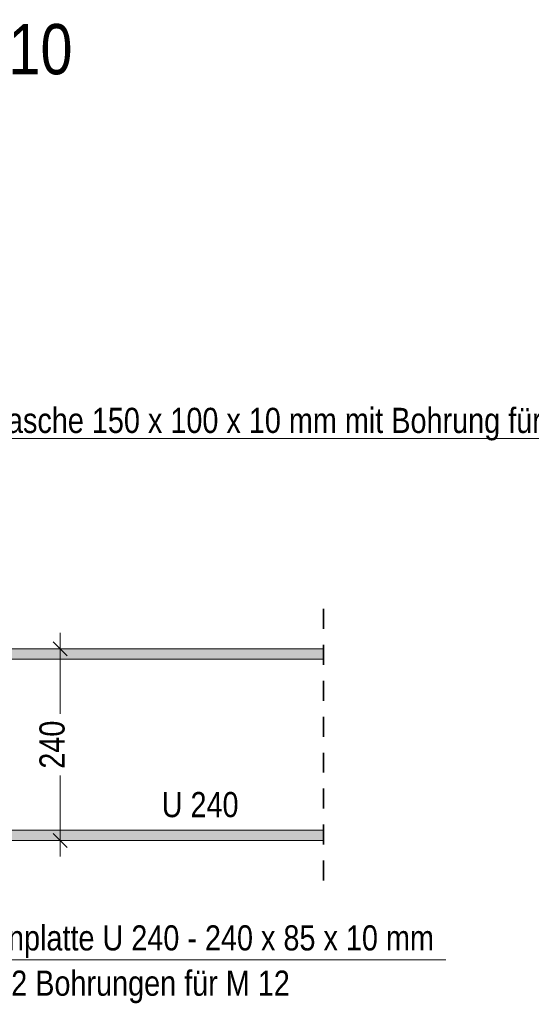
# Model space of a CAD drawing. Header units: millimetres. Extents: x 0 to 91, y -53.4 to 42.
# Tile 82 of 180: x 71.1 to 74.3, y -40.6 to -34.4. Entities that reach past the tile are written whole.
import ezdxf

# ---------------------------------------------------------------- set-up
doc = ezdxf.new("R2010")
doc.units = ezdxf.units.MM
doc.linetypes.add('HIDDEN', pattern=[0.375, 0.25, -0.125])
doc.layers.add('Achsen', color=7, linetype='Continuous', lineweight=20)
doc.layers.add('Schraffuren', color=7, linetype='Continuous', lineweight=20)
doc.styles.add('Arial Narrow', font='ARIALN.TTF')
doc.dimstyles.new('Arch_Strakon_dimstyle', dxfattribs={"dimtxt": 1, "dimasz": 1, "dimexe": 1.25, "dimexo": 0.0625, "dimgap": 1, "dimtad": 0, "dimdec": 5, "dimzin": 12, "dimdsep": 46, "dimtxsty": 'Arial Narrow', "dimblk": 'Arrowhead_Tick', "dimsah": 1, "dimcen": 0, "dimse1": 1, "dimse2": 1, "dimclrd": 6, "dimclrt": 2, "dimazin": 0, "dimtfac": 1, "dimtdec": 4, "dimtmove": 0, "dimatfit": 3, "dimldrblk": 'NONE', "dimfxl": 1, "dimtvp": 1, "dimtolj": 1, "dimtzin": 0, "dimlwd": 13, "dimarcsym": 2})

# ---------------------------------------------------------------- blocks, each defined once
blk = doc.blocks.new('Arrowhead_Tick')
at = {"color": 0, "linetype": 'Continuous', "lineweight": -2}
for p, q in [((0, 20), (0, -10)), ((-1, 0), (0, 0)), ((10, 0), (0, 0))]:
    blk.add_line(p, q, dxfattribs=at)
at = {"color": 2, "linetype": 'Continuous', "lineweight": 35}
blk.add_line((4.42, 4.42), (-4.42, -4.42), dxfattribs=at)
blk = doc.blocks.new('*D435')
at = {"layer": 'Achsen', "color": 6, "linetype": 'Continuous', "lineweight": 13}
blk.add_line((70.1057, -39.5525), (70.1057, -39.2233), dxfattribs=at)
at = {"layer": 'Defpoints', "color": 0}
for p in [(69.4159, -39.2133), (70.1057, -39.2133), (73.0055, -39.5625)]:
    blk.add_point(p, dxfattribs=at)
at = {"layer": 'Achsen', "color": 6, "lineweight": 13, "xscale": 0.01, "yscale": 0.01, "zscale": 0.01}
for p, rotation in [((70.1057, -39.2133), 90), ((70.1057, -39.5625), 270)]:
    blk.add_blockref('Arrowhead_Tick', p, dxfattribs=dict(at, rotation=rotation))
at = {"layer": 'Achsen', "color": 2, "lineweight": 35, "insert": (69.9753, -39.3879), "char_height": 0.1575, "attachment_point": 5, "rotation": 90, "style": 'Arial Narrow'}
blk.add_mtext('\\A1;70', dxfattribs=at)
blk = doc.blocks.new('_None')
blk = doc.blocks.new('*D437')
at = {"layer": 'Achsen', "color": 6, "linetype": 'Continuous', "lineweight": 13}
blk.add_line((70.1057, -38.5775), (70.1057, -38.3725), dxfattribs=at)
at = {"layer": 'Defpoints', "color": 0}
for p in [(70.1057, -38.3625), (73.0055, -38.3625), (69.4159, -38.5875)]:
    blk.add_point(p, dxfattribs=at)
at = {"layer": 'Achsen', "color": 6, "lineweight": 13, "xscale": 0.01, "yscale": 0.01, "zscale": 0.01}
for p, rotation in [((70.1057, -38.3625), 89.99999999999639), ((70.1057, -38.5875), 269.9999999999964)]:
    blk.add_blockref('Arrowhead_Tick', p, dxfattribs=dict(at, rotation=rotation))
at = {"layer": 'Achsen', "color": 2, "lineweight": 35, "insert": (69.9757, -38.475), "char_height": 0.1575, "attachment_point": 5, "rotation": 90, "style": 'Arial Narrow', "bg_fill": 3, "box_fill_scale": 1.1, "bg_fill_color": 256, "bg_fill_true_color": 13158600, "bg_fill_transparency": 0}
blk.add_mtext('\\A1;45', dxfattribs=at)
blk = doc.blocks.new('*D438')
at = {"layer": 'Achsen', "color": 6, "linetype": 'Continuous', "lineweight": 13}
for p, q in [((71.3557, -38.3725), (71.3557, -38.7689)), ((71.3557, -39.5525), (71.3557, -39.1562))]:
    blk.add_line(p, q, dxfattribs=at)
at = {"layer": 'Defpoints', "color": 0}
for p in [(71.3557, -38.3625), (73.0055, -38.3625), (73.0055, -39.5625)]:
    blk.add_point(p, dxfattribs=at)
at = {"layer": 'Achsen', "color": 6, "lineweight": 13, "xscale": 0.01, "yscale": 0.01, "zscale": 0.01}
for p, rotation in [((71.3557, -38.3625), 90), ((71.3557, -39.5625), 270)]:
    blk.add_blockref('Arrowhead_Tick', p, dxfattribs=dict(at, rotation=rotation))
at = {"layer": 'Achsen', "color": 2, "lineweight": 35, "insert": (71.3057, -38.9625), "char_height": 0.1575, "attachment_point": 5, "rotation": 90, "style": 'Arial Narrow'}
blk.add_mtext('\\A1;240', dxfattribs=at)

msp = doc.modelspace()

# ---------------------------------------------------------------- hatches: boundary and pattern name
at = {"layer": 'Schraffuren', "lineweight": 25, "true_color": 0x4682b4}
for points in [[(73.0055373, -38.4275252), (73.0055373, -38.3625252), (69.4158907, -38.3625252), (69.4158907, -38.4275252)], [(73.0055373, -39.5625252), (73.0055373, -39.4975252), (69.4158907, -39.4975252), (69.4158907, -39.5625252)]]:
    msp.add_hatch(color=145, dxfattribs=at).paths.add_polyline_path(points)

# ---------------------------------------------------------------- linework, layer by layer
at = {"color": 5, "linetype": 'Continuous', "lineweight": 18}
for p, q in [((74.8658447, -37.0452618), (70.4421289, -37.0452618)), ((73.0055373, -39.4975252), (69.4158907, -39.4975252)), ((73.0055373, -39.5625252), (69.4158907, -39.5625252)), ((70.7293219, -40.3093346), (73.7716945, -40.3093346))]:
    msp.add_line(p, q, dxfattribs=at)

# ---------------------------------------------------------------- texts
at = {"color": 1, "lineweight": 70, "style": 'Arial Narrow'}
msp.add_text('Schnitt 11 - 11   M. 1:10', height=0.315, dxfattribs=at).set_placement((67.6014182, -34.7641503))
at = {"color": 2, "lineweight": 35, "style": 'Arial Narrow'}
for s, p in [('2 x Lasche 150 x 100 x 10 mm mit Bohrung für M 12', (70.6313483, -37.010257)), ('U 240', (71.9915227, -39.4164076)), ('Stirnplatte U 240 - 240 x 85 x 10 mm', (70.7582479, -40.2511618)), ('mit 2 Bohrungen für M 12', (70.7582479, -40.5346618))]:
    msp.add_text(s, height=0.1575, dxfattribs=at).set_placement(p)

# ---------------------------------------------------------------- dimensions: what is measured, and where the dimension line sits
at = {"layer": 'Achsen', "lineweight": 35}
dim = msp.add_linear_dim(base=(70.1057426, -39.2132534), p1=(73.0055373, -39.5625252), p2=(69.41589, -39.2132534), angle=90, text='70', dimstyle='Arch_Strakon_dimstyle', override={"dimscale": 0.01, "dimtxt": 15.75, "dimasz": 1, "dimgap": 5, "dimtad": 1, "dimjust": 0, "dimtih": 0, "dimtoh": 0, "dimdec": 3, "dimdsep": 46, "dimtxsty": 'Arial Narrow', "dimclrd": 6, "dimclrt": 2, "dimtix": 1, "dimtofl": 255, "dimtmove": 0, "dimatfit": 2, "dimfxl": 0, "dimfxlon": 0, "dimtvp": 31.746032, "dimlwd": 13}, dxfattribs=at)
dim.commit()
dim.dimension.update_dxf_attribs({"geometry": '*D435', "text_midpoint": (70.1057426, -39.3878893), "dimtype": 160})

# ---------------------------------------------------------------- next in the draw order: dimensions: what is measured, and where the dimension line sits
dim = msp.add_linear_dim(base=(70.1057426, -38.3625252), p1=(69.41589, -38.5875259), p2=(73.0055373, -38.3625252), angle=90, text='45', dimstyle='Arch_Strakon_dimstyle', override={"dimscale": 0.01, "dimtxt": 15.75, "dimasz": 1, "dimgap": 5, "dimtad": 1, "dimjust": 0, "dimtih": 0, "dimtoh": 0, "dimdec": 3, "dimdsep": 46, "dimtxsty": 'Arial Narrow', "dimclrd": 6, "dimclrt": 2, "dimtix": 1, "dimtofl": 255, "dimtmove": 0, "dimatfit": 2, "dimfxl": 0, "dimfxlon": 0, "dimtvp": 31.746032, "dimtfill": 1, "dimtfillclr": 7, "dimlwd": 13}, dxfattribs=at)
dim.commit()
dim.dimension.update_dxf_attribs({"geometry": '*D437', "text_midpoint": (70.1057426, -38.4750256), "dimtype": 160})

# ---------------------------------------------------------------- next in the draw order: linework, layer by layer
at = {"color": 2, "linetype": 'HIDDEN', "lineweight": 35, "ltscale": 0.5}
msp.add_line((73.0055373, -39.8125252), (73.0055373, -38.1125252), dxfattribs=at)
at = {"color": 5, "linetype": 'Continuous', "lineweight": 18}
for p, q in [((73.0055373, -38.3625252), (69.4158907, -38.3625252)), ((73.0055373, -38.4275252), (69.4158907, -38.4275252))]:
    msp.add_line(p, q, dxfattribs=at)

# ---------------------------------------------------------------- next in the draw order: dimensions: what is measured, and where the dimension line sits
at = {"layer": 'Achsen', "lineweight": 35}
dim = msp.add_linear_dim(base=(71.3557426, -38.3625252), p1=(73.0055373, -39.5625252), p2=(73.0055373, -38.3625252), angle=90, text='240', dimstyle='Arch_Strakon_dimstyle', override={"dimscale": 0.01, "dimtxt": 15.75, "dimasz": 1, "dimgap": 5, "dimtad": 0, "dimjust": 0, "dimtih": 0, "dimtoh": 0, "dimdec": 3, "dimdsep": 46, "dimtxsty": 'Arial Narrow', "dimclrd": 6, "dimclrt": 2, "dimtix": 0, "dimtofl": 255, "dimtmove": 2, "dimatfit": 2, "dimfxl": 0, "dimfxlon": 0, "dimtvp": 31.746032, "dimlwd": 13}, dxfattribs=at)
dim.commit()
dim.dimension.update_dxf_attribs({"geometry": '*D438', "text_midpoint": (71.3057426, -38.9625252), "dimtype": 160})

doc.saveas('drawing.dxf')
